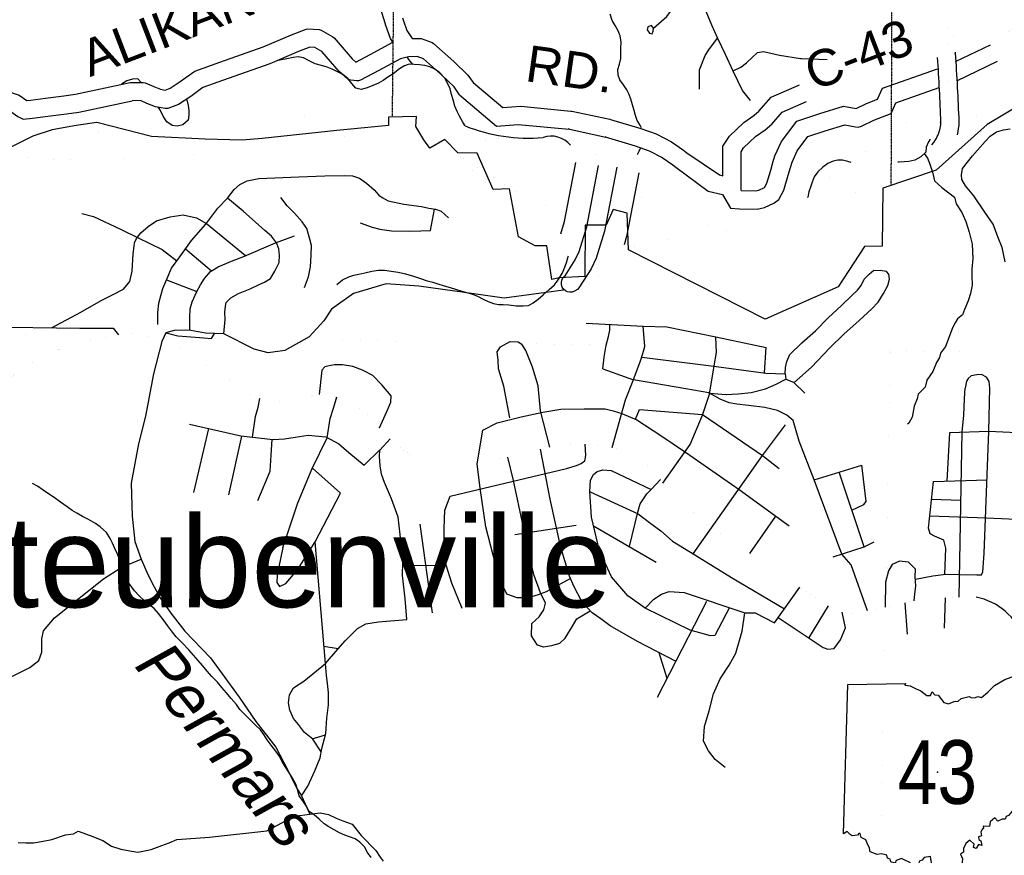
# Model space of a CAD drawing. Header units: feet. Extents: x -155 to 2562643, y -56 to 364810.
# Tile 63 of 121: x 2508509 to 2519323, y 258786 to 267967. Entities that reach past the tile are written whole.
import ezdxf
from ezdxf.enums import TextEntityAlignment as Align

# ---------------------------------------------------------------- set-up
doc = ezdxf.new("R2010")
doc.units = ezdxf.units.FT
doc.header["$MEASUREMENT"] = 0
for name, pattern in [('HIDDEN', [0.375, 0.25, -0.125]), ('HIDDEN2', [0.1875, 0.125, -0.0625]), ('water', [0])]:
    doc.linetypes.add(name, pattern=pattern)
for name, color, linetype in [('62', 7, 'Continuous'), ('COUNTY-RD', 7, 'Continuous'), ('CR-TEXT', 7, 'Continuous'), ('INCORPORATED', 3, 'Continuous'), ('MTEXT', 2, 'Continuous'), ('RAMPS', 7, 'Continuous'), ('RT-MKR', 7, 'Continuous'), ('SECTION', 8, 'HIDDEN2'), ('STATE-RT', 2, 'Continuous'), ('STREET-RURAL', 14, 'Continuous'), ('STREET-URBAN', 15, 'Continuous'), ('TOWNSHIP', 9, 'HIDDEN'), ('TWP-RD', 6, 'Continuous'), ('WATER-TEXT', 1, 'Continuous'), ('WATERWAY', 14, 'water')]:
    doc.layers.add(name, color=color, linetype=linetype)
doc.styles.add('ARIAL', font='arial.ttf')

# ---------------------------------------------------------------- blocks, each defined once
blk = doc.blocks.new('SR3')
at = {"layer": '62', "color": 0, "linetype": 'Continuous'}
blk.add_line((-833.9, -543.3), (-794, 884.1), dxfattribs=at)
for points in [[(-794, 884.1), (-240.2, 893.4), (-248.8, 876.1), (-196.5, 872.5), (-141, 842), (-94.1, 822.7), (-36.7, 777.4), (-2.3, 777.9), (12.2, 815.1), (38.5, 786.4), (69.7, 781.2), (123.7, 712.9), (168.3, 698.1), (221.7, 721.5), (261.6, 725.4), (290.7, 748.5), (366.7, 768.3), (387.9, 756.5), (428.2, 758.8), (448.4, 767.6), (483.5, 759.8), (545.3, 811.7), (608.9, 872.9), (706.7, 930.6), (852.8, 985.3), (968.3, 1034.2), (985, 293.5)], [(985, 293.5), (967.9, 283.1), (941.4, 288), (923.5, 267.2), (945.6, 232.6), (956.1, 196), (946.8, 155.6), (955.9, 122.3), (949.7, 94.4), (933, 66.7), (927.3, 40.3), (913.1, 12.4), (914.3, -3.2), (900.8, -15.5), (903.2, -61.8), (896.4, -87.5), (898.7, -109.7), (876.8, -115.5), (881.8, -133.8), (867.9, -147.9), (870.9, -172.2), (855, -187.7), (870.4, -218.8), (858.1, -228.7), (847.8, -266.4), (819.7, -274.1), (763.4, -343.2), (743.5, -369.4), (721.2, -375.9), (708.9, -402.7), (681.4, -402.8), (639.8, -421.4), (612.9, -389.4), (565.8, -427.9), (560.3, -472.4), (500.8, -471), (503.1, -493.5), (489.8, -500.1), (477.7, -522.6), (484.7, -562.7), (456.8, -572.9), (460.2, -596.2), (478.1, -610.4), (486, -654.8), (456.4, -645.8), (432.1, -683.3), (407.1, -674.5), (415.3, -642.7), (373.1, -604.6), (333.2, -635.1), (312.4, -684), (312.1, -716.8), (282.4, -736.7), (301.5, -783.1), (298, -815.1), (298.6, -845.5), (261.4, -844.4), (238.9, -926.3)], [(238.9, -926.3), (174.2, -942), (129.4, -951.4), (113.6, -914.1), (81.5, -894.5), (60.6, -857), (14.5, -851.9), (3.6, -800.5), (-1.5, -758.7), (-64.5, -769), (-81.8, -794.5), (-104.1, -801.4), (-117.1, -827.1), (-147.6, -829.3), (-180.2, -841.4), (-201.6, -816.2), (-255.2, -790.9), (-279.2, -777.8), (-329.6, -798.1), (-340.3, -822.1), (-380.4, -811.5), (-389.7, -784.7), (-414, -776.7), (-419.4, -748.2), (-471.1, -733.1), (-510.8, -739.1), (-580.7, -716.3), (-585, -678.8), (-608.8, -633.3), (-621.2, -601.6), (-665.4, -577.4), (-674.4, -539.8), (-688.5, -540.9), (-701.4, -556.2), (-750.5, -563.2), (-770.1, -547.8), (-797.6, -521.6), (-833.9, -543.3)]]:
    blk.add_lwpolyline(points, dxfattribs=at)
at = {"layer": 'RT-MKR', "color": 0, "linetype": 'Continuous'}
blk.add_lwpolyline([(-794, 884.1), (-240.2, 893.4), (-248.8, 876.1), (-196.5, 872.5), (-141, 842), (-94.1, 822.7), (-36.7, 777.4), (-2.3, 777.9), (12.2, 815.1), (38.5, 786.4), (69.7, 781.2), (123.7, 712.9), (168.3, 698.1), (221.7, 721.5), (261.6, 725.4), (290.7, 748.5), (366.7, 768.3), (387.9, 756.5), (428.2, 758.8), (448.4, 767.6), (483.5, 759.8), (545.3, 811.7), (608.9, 872.9), (706.7, 930.6), (852.8, 985.3), (968.3, 1034.2), (985, 293.5), (985, 293.5), (967.9, 283.1), (941.4, 288), (923.5, 267.2), (945.6, 232.6), (956.1, 196), (946.8, 155.6), (955.9, 122.3), (949.7, 94.4), (933, 66.7), (927.3, 40.3), (913.1, 12.4), (914.3, -3.2), (900.8, -15.5), (903.2, -61.8), (896.4, -87.5), (898.7, -109.7), (876.8, -115.5), (881.8, -133.8), (867.9, -147.9), (870.9, -172.2), (855, -187.7), (870.4, -218.8), (858.1, -228.7), (847.8, -266.4), (819.7, -274.1), (763.4, -343.2), (743.5, -369.4), (721.2, -375.9), (708.9, -402.7), (681.4, -402.8), (639.8, -421.4), (612.9, -389.4), (565.8, -427.9), (560.3, -472.4), (500.8, -471), (503.1, -493.5), (489.8, -500.1), (477.7, -522.6), (484.7, -562.7), (456.8, -572.9), (460.2, -596.2), (478.1, -610.4), (486, -654.8), (456.4, -645.8), (432.1, -683.3), (407.1, -674.5), (415.3, -642.7), (373.1, -604.6), (333.2, -635.1), (312.4, -684), (312.1, -716.8), (282.4, -736.7), (301.5, -783.1), (298, -815.1), (298.6, -845.5), (261.4, -844.4), (238.9, -926.3), (238.9, -926.3), (174.2, -942), (129.4, -951.4), (113.6, -914.1), (81.5, -894.5), (60.6, -857), (14.5, -851.9), (3.6, -800.5), (-1.5, -758.7), (-64.5, -769), (-81.8, -794.5), (-104.1, -801.4), (-117.1, -827.1), (-147.6, -829.3), (-180.2, -841.4), (-201.6, -816.2), (-255.2, -790.9), (-279.2, -777.8), (-329.6, -798.1), (-340.3, -822.1), (-380.4, -811.5), (-389.7, -784.7), (-414, -776.7), (-419.4, -748.2), (-471.1, -733.1), (-510.8, -739.1), (-580.7, -716.3), (-585, -678.8), (-608.8, -633.3), (-621.2, -601.6), (-665.4, -577.4), (-674.4, -539.8), (-688.5, -540.9), (-701.4, -556.2), (-750.5, -563.2), (-770.1, -547.8), (-797.6, -521.6), (-833.9, -543.3), (-833.9, -543.3), (-794, 884.1)], close=True, dxfattribs=at)
at = {"layer": 'RT-MKR', "color": 0}
blk.add_point((63.2, 47.6), dxfattribs=at)

msp = doc.modelspace()

# ---------------------------------------------------------------- linework, layer by layer
at = {"layer": 'COUNTY-RD'}
for points in [[(2509721.81, 267276.09), (2509866.1, 267278.28), (2509887.13, 267274.05), (2509983.96, 267231.68), (2510056.12, 267202.95), (2510106.14, 267193.24), (2510162.09, 267213.3), (2510272.93, 267287.43), (2510421.45, 267394.89), (2510434.03, 267401.51), (2510708.42, 267499.37), (2511183.21, 267668.7), (2511495.81, 267801.24), (2511654.08, 267861.89), (2511674.41, 267865.18), (2511796.79, 267859.69), (2511820, 267852.87), (2511948.5, 267778.19), (2511961.21, 267767.68), (2512161.42, 267537.3), (2512202.67, 267501.42), (2512358.75, 267583.49), (2512607.46, 267718.03), (2512580.42, 267759.7)], [(2512818.75, 267759.83), (2512900.28, 267761.06), (2512917.95, 267758.15), (2513037.85, 267715.42), (2513054.25, 267705.76), (2513278.02, 267508.7), (2513432.37, 267358.59), (2513489.62, 267278.11)], [(2512943.64, 267536.67), (2512876.28, 267560.68), (2512778.82, 267559.2), (2512690.71, 267535.69), (2512452.88, 267407.03), (2512251.22, 267300.98), (2512231.99, 267295.36), (2512212.02, 267293.66), (2512146.03, 267301.29), (2512126.93, 267307.52), (2512109.44, 267317.43), (2512019.62, 267395.57), (2511826.54, 267617.75), (2511751.2, 267661.53), (2511696.56, 267663.99), (2511570.65, 267615.74), (2511255.9, 267482.28), (2510800.4, 267319.83), (2510521.37, 267220.32), (2510387.18, 267123.23), (2510252.78, 267033.34), (2510135.1, 266991.16), (2510108.22, 266989.1), (2509999.58, 267010.19), (2509906.87, 267047.1), (2509836.68, 267077.81), (2509744.2, 267076.4)], [(2518787, 267508.38), (2519170.38, 267692.06)], [(2513341.14, 267141.8), (2513279.93, 267227.86), (2513142.12, 267361.88), (2512943.64, 267536.67)], [(2519244.05, 267505.6), (2518798.71, 267292.24)], [(2507953, 267323.8), (2508503.99, 267138.96), (2508586.02, 267078.77), (2508626.17, 267083.41), (2508793.92, 267106.01), (2508994.46, 267128.8), (2509120.41, 267148.8), (2509721.81, 267276.09)], [(2516781.75, 266396.98), (2516803.54, 266472.42), (2516876.93, 266629.42), (2517044.12, 266851.97), (2517295.74, 266935.89), (2517558.61, 267016.52), (2517694.56, 266990.7), (2517808.52, 267046.89), (2517930.6, 267093.39), (2517985.02, 267214.19), (2518590.91, 267426.89)], [(2513489.62, 267278.11), (2513814.77, 267002.27), (2514013.95, 267016.08)], [(2516232.57, 266252.1), (2516231.43, 266576.96), (2516305.42, 266687.35), (2516461.33, 266837.37), (2516572.46, 266915.21), (2516627.57, 266962.36), (2516763.07, 267116.69), (2517072.09, 267249.59)], [(2516973.91, 266341.5), (2516991.34, 266401.9), (2517049.31, 266525.9), (2517166.56, 266681.97), (2517356.72, 266745.39), (2517569.93, 266810.8), (2517689.63, 266788.06), (2517718.62, 266787.13), (2517752.81, 266796.43), (2517888.52, 266863.35), (2518079, 266935.89), (2518132.16, 267053.87), (2518606.32, 267220.34)], [(2507855.82, 267145.45), (2508410.81, 266959.26), (2508487.28, 266903.15), (2508546.75, 266872.9), (2508651.01, 266884.95), (2508818.56, 266907.53), (2509021.44, 266930.58), (2509156.83, 266952.08), (2509744.2, 267076.4)], [(2513341.14, 267141.8), (2513747.43, 266797.13), (2513985.61, 266813.63)], [(2516433.14, 266089.27), (2516431.65, 266516.46), (2516459.58, 266558.13), (2516588.81, 266682.47), (2516695.14, 266756.95), (2516768.45, 266819.68), (2516883.57, 266950.81), (2517151.11, 267065.87)], [(2514458.14, 265079.32), (2514463.27, 265105.14), (2514474.91, 265128.76), (2514492.26, 265148.56), (2514498.51, 265152.74), (2514610.99, 265328.61), (2514655.26, 265419.14), (2514736.94, 265690.26), (2514865.92, 266362.94)], [(2516433.14, 266089.27), (2516590.66, 266084.84), (2516626.51, 266092.71), (2516688.13, 266121.11), (2516690.46, 266122.92), (2516716.17, 266170.85), (2516757.86, 266314.2), (2516781.76, 266396.99)], [(2515066.54, 266347.2), (2514931.42, 265642.46), (2514842.07, 265345.89), (2514785.63, 265230.48), (2514650.16, 265018.64), (2514635.67, 265003.86), (2514603.42, 264982.3), (2514578.49, 264973.83), (2514552.22, 264972.1), (2514526.4, 264977.23), (2514502.78, 264988.87), (2514482.98, 265006.22), (2514468.34, 265028.12), (2514459.87, 265053.05)], [(2516071.07, 266084.12), (2516229.54, 266047.53), (2516315.49, 265897.1), (2516414.1, 265889.71), (2516609.56, 265884.24), (2516690.55, 265901.99), (2516792.69, 265949.09), (2516846.64, 265990.98), (2516902.35, 266094.81), (2516949.96, 266258.54), (2516973.92, 266341.51)], [(2516196.18, 266260.5), (2516232.57, 266252.1)], [(2514459.87, 265053.05), (2514458.14, 265079.32)]]:
    msp.add_lwpolyline(points, dxfattribs=at)
at = {"layer": 'INCORPORATED'}
msp.add_lwpolyline([(2519534.48, 267053.47), (2519135.53, 266816.63), (2518573.17, 266312.3), (2517988.33, 266116.13), (2517988.33, 266116.13), (2517980.13, 265477.62), (2517786.03, 265473.81), (2517499.48, 265032.78), (2516694.79, 264677.23), (2516694.79, 264677.23), (2515196.01, 265439.57), (2515181.79, 265840.36), (2515027.89, 265882.32), (2514950.81, 265708.63), (2514720.56, 265707.37), (2514717.35, 265143.32), (2514435.08, 265130.94), (2514354.2, 265110.61), (2514354.2, 265110.61), (2514299.05, 265483.66), (2514171.01, 265480.5), (2513986.69, 265581.44), (2513889.3, 266107.31), (2513709.28, 266102.06), (2513534.95, 266500.41), (2513322.53, 266503.88), (2513178.41, 266650.59), (2513012.11, 266553.57), (2512948.24, 266647.32), (2512860.18, 266794.28), (2512865.8, 266902.88), (2512559.65, 266896.55), (2512561.46, 266802.3), (2512561.46, 266802.3), (2511992.94, 266747.26), (2511171.31, 266661.94), (2510951.79, 266643.05), (2510546.86, 266652.8), (2509956.86, 266683.19), (2509357.83, 266837.63), (2509128.95, 266802.31), (2508866.41, 266757.61), (2508653, 266686.79), (2508323.27, 266520.97)], dxfattribs=at)
at = {"layer": 'RAMPS', "const_width": 0.01}
for points in [[(2518873.72, 267869.92, 0.31663148), (2518684.67, 267591.68), (2518684.67, 267591.68, -0.00596175), (2518723.9, 266842.58), (2518723.9, 266842.58, -0.24149932), (2518509.88, 266450.2), (2518509.88, 266450.2, -0.06178747), (2517974.81, 266261.14)], [(2513370.76, 266796.85, 0.10848217), (2514081.55, 266625.64), (2514081.55, 266625.64), (2514750.83, 266573.76)], [(2514859.78, 266350.66, 0.36453791), (2514750.83, 266573.76), (2514750.83, 266573.76), (2514081.55, 266625.64)], [(2515066.54, 266347.2, -0.32745574), (2515280.03, 266464.8), (2515280.03, 266464.8, -0.23606832), (2515726.22, 266143.13), (2515726.22, 266143.13, 0.27243046), (2516520.02, 265629.5)], [(2514641.88, 265006.91, 0.19038051), (2514958.36, 265261.13), (2514958.36, 265261.13, -0.39911341), (2515477.18, 265442.72), (2515477.18, 265442.72, 0.16654021), (2516525.2, 265318.2)]]:
    msp.add_lwpolyline(points, format="xyb", dxfattribs=at)
at = {"layer": 'RAMPS'}
for points in [[(2514013.95, 267016.08), (2514563.98, 266962.97), (2514574.74, 266961.26), (2514989.61, 266871.9), (2514996.84, 266870.05), (2515331.62, 266771.3), (2515501.11, 266711.15), (2515669.04, 266625.75), (2515800.7, 266531.82), (2515835.99, 266505.52), (2516196.18, 266260.5)], [(2513985.61, 266813.63), (2514543.38, 266764.03), (2514532.62, 266765.74), (2514947.49, 266676.38), (2514940.26, 266678.23), (2515269.84, 266581), (2515422.01, 266527.01), (2515565.06, 266454.25), (2515682.86, 266370.2), (2515716.85, 266344.88), (2516071.07, 266084.12)]]:
    msp.add_lwpolyline(points, dxfattribs=at)
at = {"layer": 'RAMPS', "const_width": 0.01}
for points in [[(2514605.56, 265323.39), (2513241.06, 266521.87)], [(2514865.92, 266362.94), (2515066.54, 266347.2)], [(2514781.96, 265235.19), (2514937.61, 265240.38)]]:
    msp.add_lwpolyline(points, dxfattribs=at)
at = {"layer": 'RAMPS'}
msp.add_arc((2518882.98, 260942.03), 691.96, 19.411147, 79.215297, dxfattribs=at)
at = {"layer": 'SECTION'}
for points in [[(2512929.72, 296541.89), (2512599.21, 266897.37)], [(2518081.24, 266147.29), (2518210.11, 296510.46)]]:
    msp.add_lwpolyline(points, dxfattribs=at)
at = {"layer": 'STATE-RT', "color": 2, "linetype": 'Continuous'}
msp.add_lwpolyline([(2518764.38, 267781.55, 0.05, 0.05, 0), (2518745.06, 267807.04, 0.05, 0.05, 0), (2518673.36, 267965.8, 0.05, 0.05, 0), (2518641.19, 268105.96, 0.05, 0.05, 0), (2518620.87, 268198.28, 0.05, 0.05, 0)], format="xyseb", dxfattribs=at)
at = {"layer": 'STATE-RT', "color": 3, "linetype": 'Continuous'}
for points, format in [([(2519550.72, 267885.2, 0.05, 0.05, 0), (2518920.48, 267726.72, 0.05, 0.05, 0)], "xyseb"), ([(2518586.96, 267552.58, -0.00570065), (2518623.98, 266838.54), (2518623.93, 266845.12, -0.18097659), (2518521.74, 266591.82)], "xyb"), ([(2518785.07, 267609.48, 0.02102778), (2518784.66, 267593.33), (2518784.46, 267598.1, -0.00596175), (2518823.82, 266846.62), (2518823.87, 266840.04, -0.05890574), (2518804.12, 266702.99)], "xyb")]:
    msp.add_lwpolyline(points, format=format, dxfattribs=at)
at = {"layer": 'STATE-RT', "color": 3, "linetype": 'Continuous', "const_width": 0.02}
for points in [[(2519307.95, 267361.63), (2518810.55, 267140.83)], [(2508331.73, 266770.18), (2508930.6, 266723.49), (2509806.37, 266745.26), (2510711.47, 266810.82), (2511549.52, 266898.57), (2511853.83, 266951.79), (2511853.83, 266951.79), (2512283.96, 267027.03), (2512291.38, 267027.68), (2512293.59, 267028.4), (2512501.94, 267051.05), (2512518.15, 267051.93), (2512530.46, 267051.42), (2512822.52, 267027.37), (2512832.48, 267024.26), (2512857.68, 267020.16), (2513189.11, 266909.58), (2513216.64, 266897.2), (2513220.11, 266895.13), (2513256.42, 266872.84), (2513256.43, 266872.84), (2513256.43, 266872.83), (2513528.25, 266705.95), (2513528.77, 266705.63), (2513742.11, 266574.65), (2513742.3, 266574.46), (2513745.94, 266572.21), (2514068.88, 266360.23), (2514191.55, 266279.71), (2514220.18, 266269.23), (2514220.19, 266269.22), (2514492.83, 266169.4), (2514569.55, 266155.15)], [(2515260.01, 266036.95), (2515327.22, 266019.05), (2515344.83, 266011.78), (2515351.4, 266010.33), (2515366, 266003.6), (2515366.02, 266003.6), (2515366.02, 266003.59), (2515560.8, 265913.76), (2515677.88, 265859.78), (2516208.22, 265657.97), (2516519.65, 265622.88), (2516799.4, 265703.74), (2517124.98, 265977.53), (2517374.31, 266208.05), (2517385.95, 266216.63), (2517389.05, 266220.04), (2517941.64, 266614.14), (2517941.71, 266614.18), (2517954.56, 266623.35), (2517954.57, 266623.36), (2518361.12, 266913.45), (2518373.24, 266921.25), (2518375.27, 266922.4), (2518592.38, 267043.29), (2518592.86, 267043.42), (2518604.49, 267049.33), (2518610.27, 267051.9)], [(2519410.54, 267078.94), (2518821.81, 266817.59)], [(2514514.27, 265860.3), (2514425.67, 265876.75), (2514413.52, 265881.24), (2514401.49, 265883.37), (2514117.05, 265987.52), (2514117.02, 265987.54), (2514072.15, 266003.96), (2514048.71, 266014.91), (2514041.4, 266019.42), (2513904.26, 266109.45), (2513583.41, 266320.07), (2513371.81, 266449.97), (2513371.79, 266450), (2513099.71, 266617.05), (2513099.48, 266617.18), (2513077.83, 266630.48), (2512779.91, 266729.88), (2512520.14, 266751.27), (2512330.77, 266730.68), (2511905.51, 266656.29), (2511905.5, 266656.29), (2511596.03, 266602.17), (2511588.1, 266601.48), (2511585.82, 266600.74), (2510740.44, 266512.22), (2510736.32, 266512.01), (2510735.65, 266511.8), (2509824.38, 266445.79), (2509817.63, 266445.55), (2509817.27, 266445.44), (2508930.37, 266423.39), (2508926.65, 266423.34), (2508915, 266423.8), (2508294.85, 266472.15)], [(2518592.02, 266699.73), (2518528.53, 266664.38), (2518128.81, 266379.16), (2518128.73, 266379.11), (2518115.84, 266369.92), (2518115.82, 266369.9), (2517570.98, 265981.33), (2517325.99, 265754.82), (2517322.4, 265752.17), (2517320.7, 265750.15), (2516968.14, 265453.67), (2516946.6, 265438.57), (2516913.24, 265424.37), (2516574.21, 265326.38), (2516532.57, 265320.48), (2516515.78, 265321.43), (2516155.79, 265361.99), (2516141.06, 265366.84)], [(2516141.06, 265366.84), (2516119.24, 265370.85), (2515566.39, 265581.22), (2515558.96, 265584.76), (2515556.92, 265585.2), (2515435.18, 265641.34), (2515240.43, 265731.16), (2515240.42, 265731.16), (2515237.54, 265732.5), (2515204.19, 265741.38)]]:
    msp.add_lwpolyline(points, dxfattribs=at)
at = {"layer": 'STATE-RT', "color": 3, "linetype": 'Continuous'}
for points in [[(2514453.1, 265614.77), (2514493.84, 265750.01), (2514617.79, 266396.49)], [(2515308.73, 266282.67), (2515174.52, 265582.7), (2515147.95, 265494.52)]]:
    msp.add_lwpolyline(points, dxfattribs=at)
at = {"layer": 'STATE-RT', "color": 2, "linetype": 'Continuous', "const_width": 0.05}
for points in [[(2508430.34, 264047.66), (2508554.68, 264130.49), (2508676.97, 264215.28), (2508751.97, 264264.99), (2508837.1, 264308.9), (2508912.56, 264336.56), (2509027.83, 264375.1), (2509200.93, 264422.88), (2509348.25, 264460.09), (2509501.78, 264487.4), (2509629.42, 264508.16), (2509743.2, 264522.6), (2509835.35, 264518.55), (2509933.79, 264500.59), (2509959.95, 264493.8)], [(2509959.95, 264493.8), (2510012.28, 264480.21), (2510131.32, 264434.62), (2510250.66, 264375.01), (2510348, 264314.93), (2510477.9, 264229.48), (2510624.09, 264130.35), (2510780.51, 264021.41), (2510940.96, 263910.55), (2511044.43, 263844.59), (2511123.21, 263810.17), (2511205.74, 263787.87), (2511308.1, 263774.01), (2511390.12, 263775.75), (2511495.97, 263786.02), (2511611.41, 263816.54), (2511726.97, 263841.04), (2511810.86, 263848.84), (2511903.05, 263842.78), (2512003.58, 263820.86), (2512110.67, 263773.01), (2512230.14, 263707.39), (2512332.07, 263619.35), (2512417.87, 263536.97), (2512470.87, 263466.45), (2512575.5, 263360.76), (2512681.48, 263270.79), (2512791.26, 263190.92), (2512898.7, 263127.04), (2512995.71, 263082.99), (2513104.43, 263053.22), (2513204.81, 263039.3), (2513288.84, 263041.08), (2513376.71, 263050.96), (2513532.1, 263086.32), (2513719.37, 263128.37), (2513946.49, 263179.28), (2514151.65, 263227.73), (2514334.88, 263271.7), (2514460.42, 263298.41), (2514550.25, 263310.33), (2514652.41, 263306.48), (2514806.73, 263297.72), (2514947.21, 263280.64), (2515051.8, 263256.8), (2515160.9, 263208.99), (2515280.22, 263151.37), (2515404, 263071.8), (2515489.64, 262997.44), (2515545.44, 262914.43), (2515601.11, 262837.42), (2515676.75, 262762.85), (2515780.9, 262664.82), (2515923.84, 262531.53), (2516005.35, 262463.09), (2516094.74, 262400.83), (2516228.78, 262309.45), (2516385.17, 262202.5), (2516545.64, 262091.63), (2516734.46, 261965.33), (2516911.15, 261844.78), (2517077.67, 261732.03), (2517232.06, 261625.04), (2517388.19, 261530.12), (2517463.16, 261487.6), (2517521.73, 261462.78), (2517576.09, 261447.9), (2517624.23, 261442.9), (2517678.3, 261442.04), (2517748.03, 261457.55), (2517843.69, 261477.61), (2517965.28, 261502.24), (2517965.32, 261500.23), (2518136.58, 261541.95), (2518274.13, 261568.91), (2518379.75, 261591.19), (2518493.63, 261601.62), (2518637.52, 261612.68), (2518785.5, 261619.83), (2518961.48, 261627.56), (2519159.52, 261633.75), (2519237.11, 261636.42)], [(2519237.11, 261636.42), (2519309.54, 261638.93), (2519447.64, 261639.85)]]:
    msp.add_lwpolyline(points, dxfattribs=at)
at = {"layer": 'STREET-RURAL'}
for points in [[(2515469.69, 267873.23), (2515447.18, 267902.87), (2515407.51, 267888.12), (2515402.15, 267853.95), (2515424.74, 267820.3), (2515456.83, 267812.87), (2515466.29, 267841.1), (2515469.69, 267873.23), (2515615.12, 268000.14), (2515656.04, 268054.99), (2515656.08, 268161.2), (2515639.15, 268321.21), (2515621.92, 268389.03), (2515612.86, 268446.97), (2515635.71, 268507.51), (2515672.38, 268576.32), (2515727.31, 268629.43), (2515850.99, 268666.58)], [(2516534.79, 267077.16), (2516448.83, 267189.8), (2516345.06, 267402.32), (2516261.85, 267583.15), (2516176.71, 267759.94), (2516110.09, 267907.01), (2516049.38, 268058.2)], [(2515974.56, 267203.85), (2515976.95, 267414.7), (2516036.85, 267572.83), (2516077.58, 267635.13), (2516174.43, 267764.97)], [(2516344.15, 267404.3), (2516430.16, 267443.96), (2516491.16, 267493.17), (2516555.89, 267556.48), (2516610.9, 267605.58), (2516676.55, 267618.81), (2516855.03, 267578), (2517083.39, 267540.1), (2517100.13, 267539.5)], [(2517100.13, 267539.5), (2517379.13, 267529.49)], [(2511721.79, 260065.28), (2511868.98, 260108.74)]]:
    msp.add_lwpolyline(points, dxfattribs=at)
at = {"layer": 'STREET-URBAN'}
for points in [[(2519330.68, 265306.44), (2519298.02, 265464.25), (2519252.06, 265581.75), (2519199.73, 265721.19), (2519107.58, 265851.95), (2518988.65, 266030.37), (2518896.84, 266141.09), (2518855.69, 266210.56), (2518852.81, 266262.63), (2518865.6, 266332.99), (2518975.18, 266469.11), (2519112.35, 266627.74), (2519169.29, 266686.82), (2519236.43, 266734.04), (2519315.96, 266757.41), (2519387.7, 266768.62)], [(2510792.58, 266005.63), (2510864.04, 266101.59), (2510928.58, 266155.29), (2511007.4, 266197.32), (2511134.62, 266220.51), (2511573.5, 266239.36), (2511860.74, 266252.47), (2512072.35, 266255.69), (2512164.36, 266249.95), (2512240.86, 266225.79), (2512318.13, 266171.58), (2512403.93, 266095.53), (2512455.3, 266038.68), (2512489.94, 266011.48), (2512554.72, 265977.01), (2512727.43, 265939.18), (2512923.78, 265913.97), (2513004.12, 265895.92), (2513076.33, 265883.67), (2513136.81, 265861.11), (2513220.47, 265791.03)], [(2510027.02, 264615.88), (2510027.66, 264748.17), (2510037.04, 264850.62), (2510062.6, 264945.44), (2510082.82, 265014.08), (2510124.19, 265115.31), (2510177.07, 265234.86), (2510267.73, 265361.36), (2510395.03, 265538.87), (2510554.16, 265721.17), (2510683.56, 265894.71), (2510792.58, 266005.63)], [(2510749.51, 264514.39), (2510764.46, 264674.18), (2510762.42, 264754.3), (2510768.78, 264818.59), (2510775.75, 264858.84), (2510828.37, 264910.24), (2510913.02, 264958.43), (2511041.52, 265009.7), (2511138.15, 265058.19), (2511199.46, 265081.75), (2511264.36, 265121.43), (2511312.22, 265202.78), (2511359.68, 265300.15), (2511361.74, 265376.36), (2511353.87, 265450.32), (2511328.29, 265513.82), (2511274.52, 265586.64), (2511201, 265650.96), (2510961.95, 265863.51), (2510792.58, 266005.63)], [(2511636.28, 265024.39), (2511681.28, 265139.74), (2511702.38, 265252.5), (2511711.16, 265378.97), (2511714.45, 265485.28), (2511696.71, 265554.98), (2511661.78, 265672.37), (2511612, 265745.29), (2511525.68, 265841.36), (2511445.76, 265921.56), (2511377.51, 266014.07)], [(2508859.31, 264581.03), (2509180.82, 264751.31), (2509403.15, 264883.06), (2509529.46, 264942.29), (2509647.63, 265007.34), (2509717.45, 265089.23), (2509744.49, 265204.14), (2509753.68, 265392.75), (2509765.52, 265477.22), (2509770.59, 265513.42), (2509791.28, 265564.04), (2509839.7, 265623.35), (2509921.74, 265695.52), (2510012.03, 265757.88), (2510162.69, 265801.68), (2510305.93, 265823.26), (2510450.6, 265788.75), (2510560, 265727.32), (2510990.81, 265374.96)], [(2509191.2, 265837.81), (2509317.9, 265802.86), (2509616.94, 265665.95), (2509803, 265574.35), (2510073.94, 265442.75), (2510235.57, 265316.49)], [(2512250.03, 265735.65), (2512379.02, 265686.53), (2512463.39, 265666.44), (2512591.68, 265647.36), (2512791.51, 265643.97), (2512915.28, 265646.84), (2513021.09, 265649.28), (2513065.62, 265885.49)], [(2510378.48, 264553.55), (2510376.51, 264694.66), (2510382.05, 264791), (2510404.12, 264865.69), (2510453.17, 264979.14), (2510495.24, 265052.33), (2510539.37, 265123.56), (2510605.3, 265201.35), (2510689.9, 265251.54), (2510836.11, 265313.27), (2510976.49, 265368.85), (2511320.26, 265515.62), (2511527.99, 265592.9)], [(2510329.28, 265447.19), (2510614.84, 265207.01)], [(2516914.66, 264074.53), (2516920.81, 264146.83), (2516935.2, 264209.32), (2516969.2, 264286.31), (2517099.66, 264417.8), (2517250.14, 264547.78), (2517388.28, 264691.48), (2517536.61, 264827.42), (2517653.57, 264940.54), (2517710.12, 264994.04), (2517750.77, 265045.15), (2517782.97, 265114.09), (2517837.48, 265169.54), (2517888.3, 265212.89), (2517958.21, 265212.61)], [(2517012.99, 263976.76), (2517204.32, 264149.83), (2517406.65, 264361.25), (2517560.61, 264511.36), (2517730.53, 264661.86), (2517867.04, 264791.49), (2517939.11, 264863.42), (2517996.64, 264957.03), (2518044.3, 265046.39), (2518060.54, 265114.93), (2518053.18, 265168.86), (2518030.41, 265200.36), (2517958.21, 265212.61)], [(2510121.2, 265108), (2510453.17, 264979.14)], [(2514481.03, 264995.22), (2513829.65, 264905.32), (2513392.62, 264970.49), (2513158.18, 265000.67), (2512893.56, 265040.1), (2512533.43, 265065.12), (2512175.15, 264958.96), (2511932.61, 264786.62), (2511849.64, 264658.98), (2511690.08, 264480.27), (2511422.03, 264333.48), (2511236.94, 264307.95), (2511083.77, 264346.24), (2510749.51, 264514.39)], [(2514729.66, 264633.83), (2515355.62, 264599.19)], [(2514912.21, 264129.29), (2514928.86, 264259.97), (2514951.51, 264390.8), (2514977.06, 264485.62), (2514989.25, 264556.07), (2514989.58, 264619.45)], [(2508136.43, 264591.23), (2509169.28, 264576.66), (2509536.76, 264575.72), (2509595.75, 264502.68)], [(2510749.51, 264514.39), (2510551.57, 264521.41), (2510389.22, 264553.02), (2510327.22, 264556.09), (2510205.41, 264550.24), (2510115.85, 264526.84), (2510071.36, 264431.98), (2509978.97, 264075.89), (2509889.77, 263610.96), (2509813.04, 263307.87), (2509731.86, 262873.8), (2509743.48, 262511.26), (2509773.77, 262233.17), (2509842.86, 262040.23)], [(2510117.21, 264527.19), (2510244.15, 264494.39), (2510531.19, 264470.13), (2510616.09, 264464.07), (2510648.48, 264517.97)], [(2515014.72, 263265.25), (2515164.44, 263790.8), (2515246.97, 264001.27), (2515327.35, 264217.7), (2515353.26, 264298.51), (2515373.23, 264377.16), (2515355.62, 264599.19)], [(2515355.62, 264599.19), (2515615.38, 264593.58), (2516155.45, 264480.66), (2516707.61, 264364.03)], [(2513890.67, 263590.66), (2513824.98, 263941.24), (2513768.65, 264131.78), (2513763.77, 264226.85), (2513754.49, 264315.71), (2513790.51, 264373.05), (2513894.44, 264430.67), (2513984.48, 264425.69), (2514023.2, 264402.94)], [(2514330.04, 263270.54), (2514229.6, 263668.22), (2514204.37, 263943.99), (2514141.52, 264150.34), (2514067.58, 264330.26), (2514023.2, 264402.94)], [(2515573.14, 262876.12), (2515874.25, 263297.72), (2516009.5, 263621.28), (2516083.54, 263851.58), (2516135.54, 264163.51), (2516161.82, 264308.46), (2516154, 264480.96)], [(2516689.42, 264085.4), (2516707.61, 264364.03)], [(2515340.88, 264259.91), (2516131.65, 264159.41), (2516704.74, 264083.37), (2516914.66, 264074.53), (2516922.07, 264018.6), (2517006.86, 263982.61), (2517133.75, 263861.49)], [(2512460.25, 263480.58), (2512556.72, 263694.33), (2512586.93, 263763.21), (2512589.14, 263833.41), (2512488.25, 263953.17), (2512387.76, 264056.91), (2512272.42, 264116.19), (2512167.57, 264155.69), (2512055.3, 264172.96), (2511965.38, 264174.75), (2511907.71, 264165.3), (2511860.06, 264154.11), (2511829.04, 264117.27), (2511799.67, 263847.8)], [(2514912.21, 264129.29), (2515249.43, 264007.89)], [(2516085.29, 263862.09), (2516079.2, 263865.5), (2515824.17, 263909.73), (2515249.43, 264007.89)], [(2516085.29, 263862.09), (2516269.36, 263848.16), (2516398.93, 263857.37), (2516542.38, 263870.93), (2516699.13, 263910.88), (2516817.66, 263961.91), (2516922.07, 264018.6)], [(2519165.34, 263917.68), (2519155.47, 263991.59), (2519126.31, 264038.97), (2519073.66, 264067.73), (2519021.82, 264064.45), (2518960.2, 264052.9), (2518926.93, 264026.03), (2518907.74, 263995.49), (2518891.71, 263918.94)], [(2517819.7, 261472.58), (2517641.81, 261977.05), (2517537.96, 262095.82), (2517234.96, 262911.48), (2517069.18, 263336.81), (2517003.51, 263563.66), (2516936.12, 263622.12), (2516830.97, 263673.64), (2516692.39, 263704.28), (2516512.11, 263725.89), (2516385.91, 263740.81), (2516301.58, 263758.76), (2516202.77, 263796.41), (2516085.29, 263862.09)], [(2518859.17, 263435.22), (2518877.27, 263621.97), (2518884.62, 263804.53), (2518891.71, 263918.94)], [(2519154.44, 263445.16), (2519165.34, 263917.68)], [(2511067.78, 263378.53), (2511097.11, 263606.17), (2511126.45, 263709.1), (2511146.62, 263803.85)], [(2511886.21, 263373.95), (2511920.45, 263584.42), (2511959.21, 263709.63), (2511992.86, 263823.2)], [(2513595.51, 263458.45), (2513752.63, 263537.9), (2514018.08, 263602.97), (2514256.01, 263655.08), (2514450.72, 263685.69), (2514708.15, 263692.35), (2514939.84, 263692.13), (2515028.49, 263669.06), (2515123.34, 263640.18), (2515287.42, 263571.54), (2515550.9, 263398), (2515822.62, 263216.72), (2516409.64, 262805.52), (2516960.35, 262405.12)], [(2515272.08, 263577.96), (2515317.64, 263682.8), (2516009.3, 263629.29), (2516668.81, 263177.06), (2516851.34, 263034.87)], [(2510375.72, 263522.43), (2510939.3, 263393.07), (2511294.17, 263352.9), (2511417.66, 263363.07), (2511534.97, 263379.05), (2511678, 263401.91), (2511870.4, 263382.32), (2512012.74, 263306.94), (2512125.76, 263212.52), (2512294.19, 263073.87)], [(2510422.86, 262772.33), (2510584.93, 263474.41)], [(2513532.1, 263086.32), (2513595.51, 263458.45)], [(2516668.81, 263177.06), (2516921.07, 263516.29)], [(2518695.5, 262897.47), (2518725.5, 263430.72)], [(2518725.5, 263430.72), (2519154.44, 263445.16), (2519768.53, 263417.73)], [(2518826.11, 261621.61), (2518859.17, 263435.22)], [(2519071.51, 261868.83), (2519086.4, 261901.4), (2519101.63, 262102.37), (2519154.44, 263445.16)], [(2510807.18, 262747.18), (2510947.73, 263392.12)], [(2511122.89, 262683.64), (2511259.91, 263004.97), (2511269.95, 263181.7), (2511280.43, 263354.46)], [(2511399.85, 262167.79), (2511486.94, 262429.3), (2511565.2, 262656.44), (2511722.29, 263034.57), (2511886.21, 263373.95)], [(2512760.11, 261376.32), (2512741.25, 261606.51), (2512712.11, 261860.61), (2512718.27, 262006.97), (2512702.36, 262161.05), (2512688.5, 262311.16), (2512666.17, 262499.23), (2512591.73, 262700.65), (2512517.53, 262882.04), (2512484.45, 262971.79), (2512467.29, 263065.75), (2512461.99, 263169.88), (2512463.16, 263236.01), (2512576.61, 263359.82)], [(2512294.19, 263073.87), (2512465.66, 263238.74)], [(2513367.74, 261496.39), (2513254.46, 261777.21), (2513194.01, 261971.62), (2513170.08, 262149.21), (2513172.39, 262377.81), (2513179.71, 262576.5), (2513238.44, 262730.82), (2514514.45, 263036.37), (2514625.16, 263070.16), (2514674.37, 263091.87), (2514715.39, 263119.31), (2514725.41, 263177.77), (2514721.29, 263302.57)], [(2515717.54, 260915.44), (2515293.31, 261134.26), (2514995.85, 261308.66), (2514891.41, 261385.32), (2514797.43, 261448.31), (2514687.59, 261566.88), (2514593.76, 261744.13), (2514546.18, 261852.78), (2514453.76, 262166.38), (2514336.07, 262697.62), (2514230.32, 263246.61)], [(2514439.16, 261113.52), (2514348.13, 261088.4), (2514262.74, 261073.5), (2514196.17, 261093.31), (2514128.76, 261197.28), (2514134.17, 261333.77), (2514213.68, 261404.6), (2514266.99, 261482.57), (2514284.52, 261555.32), (2514228.76, 261669.7), (2514158.46, 261859.77), (2514128.09, 261991.04), (2514080.27, 262225.96), (2514038.31, 262404.96), (2513931.74, 262902.49), (2513868.47, 263161.79)], [(2515907.05, 262096.3), (2516668.81, 263177.06)], [(2511725.04, 263040.27), (2512030.95, 262764.33)], [(2514557.65, 261826.58), (2514292.26, 261681.86), (2514203.56, 261646.8), (2514092.84, 261613.01), (2513972.94, 261614.98), (2513859.74, 261655.27), (2513769.83, 261834.66), (2513707.57, 262083.12), (2513629.26, 262393.19), (2513567, 262820.06), (2513532.1, 263086.32)], [(2516305.49, 261506.63), (2516141.99, 261198.91), (2516096.17, 261195.37), (2515872.37, 261257.99), (2515378.9, 261499.96), (2515188.59, 261635.87), (2515009.76, 261846.33), (2514878.32, 262132.56), (2514788.09, 262500.36), (2514772.63, 262782.47), (2514778.44, 262906.95), (2514812.27, 262970.23), (2514853.09, 263003.67), (2514914.4, 263021.77), (2515006.51, 263014.85), (2515445.03, 262803.11)], [(2517234.96, 262911.48), (2517756.82, 263073.37)], [(2517782.18, 262175.98), (2517509.46, 262996.63)], [(2517648.55, 262578.08), (2517781.31, 262641.22), (2517804.24, 262672.06), (2517756.82, 263073.37)], [(2515206.32, 262176.73), (2515297.54, 262555.6), (2515324.38, 262648.71), (2515398.69, 262755.44), (2515445.03, 262803.11), (2515546.19, 262913.4)], [(2518670.01, 261872.52), (2518682.24, 262160.41), (2518657.27, 262249.77), (2518555.98, 262292.46), (2518507.16, 262318.88), (2518491.11, 262380.48), (2518543.8, 262893.41)], [(2518543.8, 262893.41), (2519133.36, 262909.18)], [(2514772.75, 262780.31), (2515302.21, 262535.71), (2515425.13, 262443.63), (2515550.06, 262351.62), (2515679.77, 262235.72), (2515924.49, 262085.6), (2516328.31, 261836.61), (2516908.5, 261493.84)], [(2511399.85, 262167.79), (2511355.03, 261955.81), (2511336.11, 261864.97), (2511332.81, 261784.68), (2511364.28, 261739.63), (2511431.1, 261771.95), (2511559.87, 261922.61), (2511753.81, 262231.25), (2512030.95, 262764.33)], [(2518523.97, 262700.36), (2518845.53, 262686.91)], [(2516529.29, 262102.92), (2516814.61, 262511.08)], [(2518505.13, 262516.98), (2519129.11, 262494.48), (2520440.46, 262435.14)], [(2513041.77, 261449.33), (2512909.16, 262425.07)], [(2513945.64, 262309.63), (2514621.2, 262414.56)], [(2514811.02, 262406.88), (2515497.7, 262007.09)], [(2511867.08, 260893.98), (2511753.81, 262231.25)], [(2517443.14, 262064.57), (2517782.93, 262176.23), (2517895.03, 262228.12)], [(2507884.85, 260522.31), (2508165.07, 260632.82), (2508444.08, 260762.31), (2508622.07, 260849.81), (2508720.45, 260925.79), (2508750.68, 261016.51), (2508751.89, 261164.77), (2508772.22, 261251.29), (2508891.3, 261393.77), (2509160.67, 261611.21), (2509430.15, 261822.65), (2509623.4, 261948.5), (2509842.86, 262040.23)], [(2509842.86, 262040.23), (2509914.9, 261870.83), (2509986.52, 261735.49), (2510051.97, 261614.1), (2510167.94, 261447.27), (2510322.26, 261248.88), (2510605.63, 260955.95), (2510731.68, 260781.24), (2510918.71, 260523.15), (2511103.85, 260257.02), (2511321.17, 259973.26), (2511454.19, 259720.49), (2511548.51, 259527.33), (2511603.57, 259437.87), (2511695.97, 259238.68)], [(2512716.7, 261969.73), (2513193.77, 261973.4)], [(2518331.87, 261581.09), (2518339.53, 261659.77), (2518350.74, 261742.33), (2518345.25, 261846.38), (2518346.49, 261928.61), (2518271.98, 262006.28), (2518173.75, 262017.01), (2518093.09, 261980.21), (2518049.49, 261910.59), (2518019.74, 261785.31), (2518014.96, 261512.32)], [(2518346.73, 261818.38), (2518538.64, 261856.9), (2518679.88, 261873.69), (2518825.79, 261870.58), (2519019.64, 261867.08), (2519071.51, 261868.83)], [(2515378.9, 261499.96), (2515475.36, 261601.42), (2515559.47, 261654.37), (2515642.32, 261685.22), (2515808.52, 261672.78), (2516473.08, 261450.6), (2516585.01, 261448.36), (2516798.38, 261339.28), (2517078.03, 261731.78)], [(2518667.78, 261281.95), (2518676.6, 261614.57)], [(2515515.57, 260522.35), (2516057.4, 261576.92)], [(2517175.93, 261173.02), (2517393.06, 261527.36)], [(2518260.61, 261214.12), (2518232.54, 261560.76)], [(2511867.08, 260893.98), (2512002.96, 261052.02), (2512083.74, 261143.22), (2512150.85, 261208.2), (2512219.89, 261279.22), (2512311.16, 261330.49), (2512448.74, 261352.29), (2512760.11, 261376.32)], [(2514439.16, 261113.52), (2514499.19, 261169.66), (2514557.81, 261267.85), (2514627.8, 261384.47), (2514775.59, 261471.88)], [(2516256.53, 259749.51), (2516145.71, 259837.98), (2516072.66, 259931.74), (2516019.15, 260038.18), (2516031.67, 260200.97), (2516081.82, 260373.04), (2516129.5, 260559.06), (2516203.86, 260723.93), (2516302.63, 260875.58), (2516374.08, 261008.28), (2516443.89, 261249.17), (2516473.08, 261450.6)], [(2516839.5, 261396.99), (2517332.75, 261068.62), (2517383.3, 261050.28), (2517452.93, 261058.64), (2517525.71, 261151.29), (2517579.2, 261283.38), (2517543.5, 261456.82)], [(2511851.13, 261082.27), (2512007.14, 261056.74)], [(2515621.93, 260729.36), (2515532.5, 261010.89)], [(2511821.4, 259922.29), (2511728.22, 260060.08), (2511637.89, 260133.21), (2511572.95, 260223.23), (2511516.8, 260289.5), (2511475.8, 260380.32), (2511463.14, 260460.08), (2511472.16, 260548.58), (2511515.49, 260626.21), (2511628.92, 260698.18), (2511867.08, 260893.98)], [(2511602.67, 259439.33), (2511672.13, 259546.95), (2511749.99, 259712.26), (2511808.14, 259855.27), (2511828.81, 259959.74), (2511872.72, 260122.6), (2511880.61, 260291.02), (2511900.76, 260437.55), (2511899.05, 260573.79), (2511887.41, 260705.89), (2511878.75, 260759.88), (2511867.08, 260893.98)], [(2508493.24, 258925.1), (2508575.16, 258924.14), (2508661.11, 258921.24), (2508748.8, 258938.39), (2508860.44, 258957.86), (2509011.63, 259009.89), (2509101.38, 259023.07), (2509152.99, 259049.78), (2509281.43, 259003.33), (2509421.97, 258949.03), (2509518.65, 258886.15), (2509620.96, 258853.4), (2509717.09, 258834.59), (2509807.16, 258821.72), (2509954.65, 258849.66), (2510071.98, 258893.24), (2510149.54, 258922.29), (2510234.99, 258959.46), (2510592.28, 258986.08), (2511224.74, 259056.31), (2511395.46, 259144.66), (2511500.7, 259196.1), (2511584.28, 259223.22), (2511695.97, 259238.68)], [(2511695.97, 259238.68), (2511809.68, 259252.16), (2511899.82, 259233.28), (2511984.24, 259192.28), (2512058.51, 259165.18), (2512160.86, 259128.42), (2512260.34, 259001.46), (2512422.23, 258837.22), (2512467.08, 258765.66), (2512501.44, 258720.44)]]:
    msp.add_lwpolyline(points, dxfattribs=at)
at = {"layer": 'TOWNSHIP', "const_width": 0.03, "flags": 128}
for points in [[(2486529.41, 264928.12), (2518073.53, 264331.67), (2518073.53, 264331.67), (2526264.22, 264176.79)], [(2517424.08, 232101.54), (2518073.53, 264331.67)]]:
    msp.add_lwpolyline(points, dxfattribs=at)
at = {"layer": 'TWP-RD'}
for points in [[(2512580.42, 267759.7), (2512580.42, 267759.7), (2512531.35, 267903.56), (2512511.96, 267963.63), (2512511.96, 267963.64), (2512482.08, 268056.22)], [(2512714.57, 267987.03), (2512721.17, 267966.57), (2512761.7, 267847.75), (2512818.75, 267759.83)]]:
    msp.add_lwpolyline(points, dxfattribs=at)
at = {"layer": 'WATERWAY'}
for points in [[(2515338.11, 266779.33), (2515327.82, 266799.07), (2515289.8, 266858.1), (2515271.97, 266913.76), (2515258.21, 266967.54), (2515238.11, 267031.16), (2515220.09, 267092.83), (2515204.39, 267144.54), (2515178.66, 267195.93), (2515140.78, 267250.94), (2515098.88, 267305.83), (2515081.17, 267357.48), (2515079.19, 267419.66), (2515097.45, 267476.48), (2515111.44, 267541.19), (2515111.59, 267599.43), (2515112, 267649.65), (2515113.83, 267717.98), (2515105.58, 267788.01), (2515081.73, 267843.47), (2515047.72, 267902.63), (2515017.86, 267957.9), (2514995.63, 268025.46)], [(2513401.41, 266799.63), (2513375.39, 266840.95), (2513341.19, 266906.12), (2513313.4, 266959.45), (2513287.54, 267014.85), (2513269.26, 267084.55), (2513251.23, 267146.23), (2513235.28, 267205.96), (2513209.23, 267267.38), (2513177.36, 267322.59), (2513123.24, 267383.11), (2513069.82, 267421.56), (2513012.78, 267447.84), (2512958.06, 267464.16), (2512899.65, 267470.33), (2512841.31, 267474.48), (2512787.04, 267476.76), (2512735.35, 267461.05), (2512682.3, 267425.21), (2512611.77, 267370.73), (2512552.7, 267334.7), (2512499.65, 267298.86), (2512448.41, 267269.11), (2512387.01, 267243.04), (2512323.61, 267216.91), (2512259.89, 267200.82), (2512199.29, 267212.93), (2512155.45, 267265.75), (2512113.55, 267320.63), (2512058, 267363.03), (2512000.83, 267393.33), (2511941.72, 267421.56), (2511886.81, 267443.9), (2511822, 267461.91), (2511753.12, 267481.79), (2511689.87, 267513.9), (2511624.62, 267545.95), (2511567.96, 267560.2), (2511512, 267552.38), (2511442.2, 267538.1), (2511384.37, 267526.2), (2511347.04, 267519.48)], [(2512826.5, 267475.1), (2512783.31, 267530.86), (2512765.94, 267559.92)], [(2509839.11, 267279.47), (2509805.28, 267316.97), (2509747.19, 267313.1), (2509685.54, 267295.06), (2509628.54, 267257.08), (2509627.01, 267255.45)], [(2510343.19, 267086.67), (2510360.56, 267025.5), (2510366.36, 266969.46), (2510367.96, 266919.3), (2510359.73, 266862.81), (2510301.17, 266810.73), (2510239.39, 266796.7), (2510182.99, 266802.93), (2510182.99, 266802.93), (2510125.44, 266845.26), (2510083.35, 266906.17), (2510055.29, 266967.52), (2510033.67, 267000.71)], [(2518508.62, 266655.64), (2518490.84, 266625.29), (2518466.63, 266566.28), (2518460.33, 266511.86), (2518407.86, 266457.97), (2518338.76, 266421.61), (2518274.91, 266409.53), (2518222.84, 266405.85), (2518168.76, 266402.11), (2518153.96, 266400.61)], [(2515293.48, 266484.84), (2515314.53, 266523.53), (2515328.24, 266554.62)], [(2518444.12, 266495.21), (2518481.08, 266445.44), (2518500.07, 266389.56), (2518535.82, 266289.81), (2518557.47, 266197.85), (2518638.67, 266122.98), (2518774.34, 266016.92), (2518793.65, 265942.99), (2518857.27, 265847.74), (2518901.01, 265748.13), (2518937.1, 265630.32), (2518969.45, 265498.4), (2518978.27, 265343.99), (2518966.47, 265225.35), (2518967.84, 265151.11), (2518971.71, 265048.8), (2518953.41, 264958.16), (2518924.92, 264879.38), (2518886.78, 264782.38), (2518863.91, 264723.77), (2518808.81, 264680.67), (2518781.69, 264636.04), (2518752.79, 264579.33), (2518707.19, 264454.1), (2518678.66, 264377.33), (2518622.16, 264302.08), (2518613.03, 264255.76), (2518578.15, 264198.95), (2518538.05, 264099.9), (2518471.91, 264006.42), (2518453.39, 263927.82), (2518376.94, 263852.23), (2518365.93, 263799.85), (2518331.49, 263718.96), (2518309.72, 263600.16), (2518274.98, 263535.33), (2518259.24, 263523.01)], [(2517642.03, 266397.57), (2517604.46, 266410.14), (2517545.86, 266422.32), (2517495.6, 266424.72), (2517441.77, 266412.96), (2517386.4, 266387.08), (2517331.53, 266345.16), (2517274.91, 266295.15), (2517234.47, 266241.64), (2517214.26, 266182.76), (2517194, 266125.88), (2517177.55, 266075.15), (2517163.36, 266016.46), (2517161.96, 266011.76)], [(2511991.1, 265055.51), (2512055.68, 265107.79), (2512124.9, 265140.13), (2512180.53, 265157.97), (2512234.29, 265171.75), (2512300.08, 265185.9), (2512377.84, 265202.45), (2512449.77, 265212.79), (2512516.01, 265212.9), (2512588.58, 265203.18), (2512667.23, 265191.64), (2512748.08, 265174.15), (2512833.2, 265148.76), (2512912.36, 265121.18), (2512985.39, 265097.41), (2513046.05, 265083.29), (2513100.9, 265062.95), (2513171.85, 265041.13), (2513236.66, 265023.12), (2513364.33, 264985.04), (2513429.21, 264965.03), (2513481.85, 264950.65), (2513536.76, 264928.31), (2513600.01, 264896.2), (2513652.98, 264871.79), (2513711.97, 264847.58), (2513766.49, 264837.27), (2513820.63, 264839.01), (2513882.99, 264834.98), (2513963.65, 264823.51), (2514037.97, 264821.87), (2514098, 264827.81), (2514149.3, 264855.56), (2514204.23, 264895.48), (2514256.84, 264945.36), (2514323.29, 265001.71), (2514381.85, 265053.79), (2514424.3, 265107.36), (2514466.24, 265176.98), (2514496.08, 265248.23), (2514518.23, 265309.18), (2514534.48, 265365.93), (2514536.21, 265373.28)], [(2512369.71, 258760.06), (2512330.39, 258817.49), (2512295.01, 258879.02), (2512245.8, 258930.23), (2512194.91, 258965.34), (2512130.25, 258988.11), (2512079.7, 259007.16), (2512023.01, 259032.11), (2511964.11, 259067.06), (2511905.29, 259097.99), (2511852.41, 259133.05), (2511797.18, 259184.14), (2511744.04, 259231.25), (2511687.1, 259268.24), (2511661.95, 259319.94), (2511626.77, 259371.44), (2511577.18, 259440.71), (2511559.72, 259508.63), (2511540.42, 259568.48), (2511506.95, 259634.06), (2511465.47, 259699.49), (2511426.07, 259760.94), (2511388.72, 259820.42), (2511357.43, 259878.02), (2511322.25, 259929.51), (2511272.75, 259994.77), (2511227.38, 260054.09), (2511190.03, 260113.57), (2511152.85, 260165.02), (2511099.63, 260216.15), (2511040.22, 260275.18), (2510984.95, 260328.27), (2510927.55, 260387.34), (2510890.33, 260440.8), (2510832.76, 260507.91), (2510781.29, 260571.12), (2510729.91, 260630.31), (2510682.57, 260687.58), (2510621.08, 260750.59), (2510569.69, 260809.78), (2510516.26, 260870.94), (2510468.97, 260926.21), (2510419.59, 260985.44), (2510366.24, 261042.59), (2510298.53, 261115.51), (2510228.84, 261186.38), (2510187.65, 261237.75), (2510131.96, 261310.92), (2510094.78, 261362.37), (2510034.96, 261441.47), (2509987.67, 261496.74), (2509934.65, 261537.83), (2509877.46, 261586.86), (2509822.28, 261635.94), (2509770.94, 261693.13), (2509713.16, 261770.27), (2509675.93, 261823.73), (2509646.4, 261893.41), (2509628.76, 261969.36), (2509628.76, 261969.36), (2509607.5, 262027.16), (2509582.05, 262092.91), (2509552.64, 262156.57), (2509527.32, 262216.3), (2509502.17, 262268), (2509460.69, 262333.42), (2509393.22, 262394.3), (2509342.34, 262429.4), (2509263.17, 262473.97), (2509198.3, 262506.79), (2509137.35, 262543.7), (2509086.59, 262572.79), (2509031.57, 262613.83), (2508956.25, 262666.52), (2508887.03, 262715.31), (2508836.15, 262750.42), (2508766.97, 262797.2), (2508703.89, 262840.09), (2508651.13, 262869.14)]]:
    msp.add_lwpolyline(points, dxfattribs=at)
for centre, radius, start, end in [((2514102.65, 268553.2), 1888.59, 248.203825, 274.716064), ((2514348.84, 266420.94), 266.08, 38.543408, 109.978894)]:
    msp.add_arc(centre, radius, start, end, dxfattribs=at)

# ---------------------------------------------------------------- block references
at = {"layer": 'RT-MKR', "xscale": 1.150001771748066, "yscale": 1.150001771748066}
msp.add_blockref('SR3', (2518515.81, 259645.97), dxfattribs=at)

# ---------------------------------------------------------------- texts
at = {"layer": 'CR-TEXT', "style": 'ARIAL'}
for s, rotation, p in [('ALIKANNA', 21, (2509321.63, 267222.34)), ('C-43', 21, (2517273.21, 267068.9)), ('RD.', 352, (2514032.89, 267174.45))]:
    msp.add_text(s, height=400, rotation=rotation, dxfattribs=at).set_placement(p, align=Align.BOTTOM_LEFT)
at = {"layer": 'MTEXT', "style": 'ARIAL'}
msp.add_text('Steubenville', height=1000, dxfattribs=at).set_placement((2515013.54, 262510.67), align=Align.TOP_RIGHT)
at = {"layer": 'RT-MKR', "style": 'ARIAL', "width": 0.8}
msp.add_text('43', height=700, dxfattribs=at).set_placement((2518588.53, 259700.76), align=Align.MIDDLE)
at = {"layer": 'WATER-TEXT', "style": 'ARIAL', "oblique": 10}
msp.add_text('Permars', height=500, rotation=309, dxfattribs=at).set_placement((2510452.31, 259771.93), align=Align.BOTTOM_CENTER)

doc.saveas('drawing.dxf')
